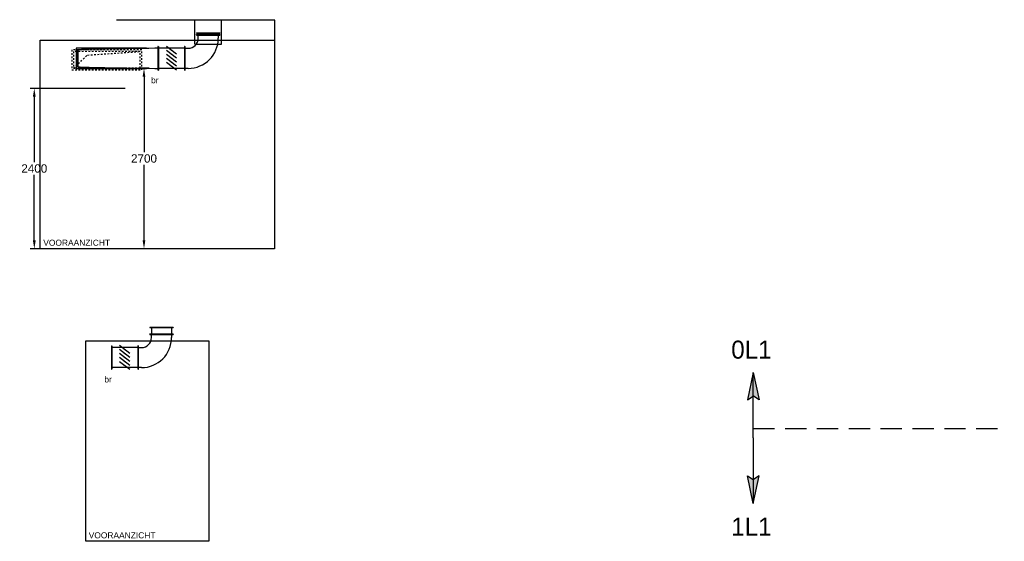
# Model space of a CAD drawing. Extents: x -132501 to 411300, y -42818 to 427495.
# Tile 109 of 256: x 49417 to 64145, y 19638 to 27445. Entities that reach past the tile are written whole.
import ezdxf
from ezdxf.enums import TextEntityAlignment as Align

# ---------------------------------------------------------------- set-up
doc = ezdxf.new("R2010")
doc.units = 0
doc.header["$LTSCALE"] = 50
doc.linetypes.add('HIDDEN', pattern=[9.525, 6.35, -3.175])
doc.linetypes.add('STREEPJES', pattern=[0.1, 0.05, -0.05])
doc.layers.get('0').update_dxf_attribs({"linetype": 'CONTINUOUS'})
doc.layers.get('Defpoints').update_dxf_attribs({"linetype": 'CONTINUOUS'})
for name, color, linetype in [('EL6311--', 3, 'CONTINUOUS'), ('WL570---_TOEVOER', 3, 'CONTINUOUS'), ('WM$5----_HULPRUIMTE', 1, 'CONTINUOUS'), ('WM570---_TOEVOER_PR', 1, 'CONTINUOUS')]:
    doc.layers.add(name, color=color, linetype=linetype)
doc.styles.add('BURO-018', font='ARIAL.TTF', dxfattribs={"height": 63})
doc.styles.get("Standard").update_dxf_attribs({"font": 'ARIAL.TTF'})
doc.dimstyles.new('ISO-25', dxfattribs={"dimtxt": 2.5, "dimasz": 2.5, "dimexe": 1.25, "dimexo": 0.625, "dimtad": 1, "dimtih": 1, "dimdec": 4, "dimdsep": 46, "dimtxsty": 'Standard', "dimcen": 2.5, "dimadec": 0, "dimazin": 0, "dimtfac": 1, "dimtdec": 4, "dimtmove": 0, "dimatfit": 3, "dimfxl": 0, "dimtvp": 1, "dimtolj": 1, "dimtzin": 0, "dimarcsym": 0})

# ---------------------------------------------------------------- blocks, each defined once
blk = doc.blocks.new('*U201')
at = {"ltscale": 10}
for p, q in [((-1560, -1753), (-1560, 1753)), ((-1560, 1753), (1560, 1753)), ((1560, 1753), (1560, -1753)), ((1560, -1753), (-1560, -1753))]:
    blk.add_line(p, q, dxfattribs=at)
blk = doc.blocks.new('*U202')
at = {"ltscale": 10}
h = blk.add_hatch(color=2, dxfattribs=at)
edge = h.paths.add_edge_path()
edge.add_ellipse((0, 120), major_axis=(3, 0), ratio=1, start_angle=0, end_angle=360)
h = blk.add_hatch(color=2, dxfattribs=at)
edge = h.paths.add_edge_path()
edge.add_ellipse((0, 60), major_axis=(3, 0), ratio=1, start_angle=0, end_angle=360)
h = blk.add_hatch(color=2, dxfattribs=at)
edge = h.paths.add_edge_path()
edge.add_ellipse((0, 0), major_axis=(3, 0), ratio=1, start_angle=0, end_angle=360)
h = blk.add_hatch(color=2, dxfattribs=at)
edge = h.paths.add_edge_path()
edge.add_ellipse((0, -60), major_axis=(3, 0), ratio=1, start_angle=0, end_angle=360)
h = blk.add_hatch(color=2, dxfattribs=at)
edge = h.paths.add_edge_path()
edge.add_ellipse((0, -120), major_axis=(3, 0), ratio=1, start_angle=0, end_angle=360)
at = {"color": 2, "ltscale": 10}
for p, q in [((-200, 175, -2007), (-195, 175, -2007)), ((-200, -175, -2007), (-200, 175, -2007)), ((-195, -175, -2007), (-195, 175, -2007)), ((-195, 150, -2007), (195, 150, -2007)), ((-77, 179, -2007), (77, 61, -2007)), ((200, 175, -2007), (195, 175, -2007)), ((195, -175, -2007), (195, 175, -2007)), ((200, -175, -2007), (200, 175, -2007)), ((-77, 119, -2007), (77, 1, -2007)), ((-77, 59, -2007), (77, -59, -2007)), ((-77, -1, -2007), (77, -119, -2007)), ((-77, -61, -2007), (77, -179, -2007)), ((-200, -175, -2007), (-195, -175, -2007)), ((-195, -150, -2007), (195, -150, -2007)), ((200, -175, -2007), (195, -175, -2007))]:
    blk.add_line(p, q, dxfattribs=at)
for centre in [(0, 120, -2007), (0, 60, -2007), (0, 0, -2007), (0, -60, -2007), (0, -120, -2007)]:
    blk.add_circle(centre, 3, dxfattribs=at)
at = {"layer": 'WL570---_TOEVOER', "color": 1, "style": 'BURO-018'}
blk.add_attdef('I', text='', height=90, dxfattribs=at).set_placement((0, 0), align=Align.MIDDLE)
at = {"layer": 'WM570---_TOEVOER_PR', "color": 1, "style": 'BURO-018'}
blk.add_attdef('POSNR', text='', height=90, dxfattribs=at).set_placement((0, 0), align=Align.MIDDLE)
blk = doc.blocks.new('*U203')
at = {"color": 8, "linetype": 'STREEPJES', "ltscale": 10}
for p, q in [((150, 525, -1306.5), (-150, 525, -1306.5)), ((-150, 525, -1306.5), (-150, -525, -1306.5)), ((-125, -500, -1306.5), (-125, 500, -1306.5)), ((125, 500, -1306.5), (-125, 500, -1306.5)), ((-125, 500, -1306.5), (72.5, 290, -1306.5)), ((125, 500, -1306.5), (-125, 500, -1306.5)), ((-125, 500, -1306.5), (-125, -500, -1306.5)), ((125, -500, -1306.5), (125, 500, -1306.5)), ((125, -500, -1306.5), (125, 500, -1306.5)), ((150, -525, -1306.5), (150, 525, -1306.5)), ((72.5, 290, -1306.5), (125, -500, -1306.5)), ((-150, -525, -1306.5), (150, -525, -1306.5)), ((-125, -500, -1306.5), (125, -500, -1306.5)), ((-125, -500, -1306.5), (125, -500, -1306.5))]:
    blk.add_line(p, q, dxfattribs=at)
at = {"layer": 'WM570---_TOEVOER_PR', "color": 1, "style": 'BURO-018'}
blk.add_attdef('POSNR', text='', height=90, dxfattribs=at).set_placement((0, 0), align=Align.MIDDLE)
blk = doc.blocks.new('*U204')
at = {"color": 0, "ltscale": 10}
for p, q in [((-700, 175, -2007), (-695, 175, -2007)), ((-700, -175, -2007), (-700, 175, -2007)), ((-695, -175, -2007), (-695, 175, -2007)), ((-650, 150, -2007), (-695, 150, -2007)), ((-560, 149, -2007), (-650, 150, -2007)), ((-470, 148, -2007), (-560, 149, -2007)), ((-525, 150, -2007), (-525, 148, -2007)), ((525, 150, -2007), (-525, 150, -2007)), ((-382, 146, -2007), (-470, 148, -2007)), ((525, -150, -2007), (525, 150, -2007)), ((-295, 145, -2007), (-382, 146, -2007)), ((-210, 144, -2007), (-295, 145, -2007)), ((-128, 142, -2007), (-210, 144, -2007)), ((-49, 141, -2007), (-128, 142, -2007)), ((26, 140, -2007), (-49, 141, -2007)), ((97, 139, -2007), (26, 140, -2007)), ((163, 138, -2007), (97, 139, -2007)), ((224, 136, -2007), (163, 138, -2007)), ((280, 135, -2007), (224, 136, -2007)), ((331, 134, -2007), (280, 135, -2007)), ((375, 133, -2007), (331, 134, -2007)), ((412, 131, -2007), (375, 133, -2007)), ((444, 130, -2007), (412, 131, -2007)), ((468, 129, -2007), (444, 130, -2007)), ((486, 128, -2007), (468, 129, -2007)), ((496, 126, -2007), (486, 128, -2007)), ((500, 125, -2007), (496, 126, -2007)), ((496, 126, -2007), (496, -126, -2007)), ((500, 125, -2007), (500, -125, -2007)), ((-470, -147, -2007), (-382, -146, -2007)), ((-382, -146, -2007), (-295, -145, -2007)), ((-295, -145, -2007), (-210, -144, -2007)), ((-210, -144, -2007), (-128, -142, -2007)), ((-128, -142, -2007), (-49, -141, -2007)), ((-49, -141, -2007), (26, -140, -2007)), ((26, -140, -2007), (97, -139, -2007)), ((97, -139, -2007), (163, -137, -2007)), ((163, -137, -2007), (224, -136, -2007)), ((224, -136, -2007), (280, -135, -2007)), ((280, -135, -2007), (331, -134, -2007)), ((331, -134, -2007), (375, -132, -2007)), ((375, -132, -2007), (412, -131, -2007)), ((412, -131, -2007), (444, -130, -2007)), ((444, -130, -2007), (468, -129, -2007)), ((468, -129, -2007), (486, -127, -2007)), ((486, -127, -2007), (496, -126, -2007)), ((496, -126, -2007), (500, -125, -2007)), ((-700, -175, -2007), (-695, -175, -2007)), ((-695, -150, -2007), (-650, -150, -2007)), ((-650, -150, -2007), (-560, -149, -2007)), ((-560, -149, -2007), (-470, -147, -2007)), ((-525, -148, -2007), (-525, -150, -2007)), ((-525, -150, -2007), (525, -150, -2007))]:
    blk.add_line(p, q, dxfattribs=at)
at = {"layer": 'WM570---_TOEVOER_PR', "color": 1, "style": 'BURO-018'}
blk.add_attdef('POSNR', text='', height=90, dxfattribs=at).set_placement((0, 0), align=Align.MIDDLE)
blk = doc.blocks.new('*U205')
at = {"color": 0, "ltscale": 10}
for p, q in [((0, 175, -2007), (5, 175, -2007)), ((0, -175, -2007), (0, 175, -2007)), ((5, -175, -2007), (5, 175, -2007)), ((5, 150, -2007), (25, 150, -2007)), ((30, 175, -2007), (25, 175, -2007)), ((25, -175, -2007), (25, 175, -2007)), ((30, -175, -2007), (30, 175, -2007)), ((0, -175, -2007), (5, -175, -2007)), ((5, -150, -2007), (25, -150, -2007)), ((30, -175, -2007), (25, -175, -2007))]:
    blk.add_line(p, q, dxfattribs=at)
at = {"layer": 'WM570---_TOEVOER_PR', "color": 1, "style": 'BURO-018'}
blk.add_attdef('POSNR', text='', height=90, dxfattribs=at).set_placement((0, 0), align=Align.MIDDLE)
blk = doc.blocks.new('*U206')
at = {"color": 0, "ltscale": 10}
for p, q in [((-350, 175, -2007), (-345, 175, -2007)), ((-350, -175, -2007), (-350, 175, -2007)), ((-345, -175, -2007), (-345, 175, -2007)), ((-345, 150, -2007), (-300, 150, -2007)), ((-350, -175, -2007), (-345, -175, -2007)), ((-300, -150, -2007), (-345, -150, -2007)), ((-175, -350, -2007), (-175, -345, -2007)), ((175, -345, -2007), (-175, -345, -2007)), ((175, -350, -2007), (-175, -350, -2007)), ((-150, -345, -2007), (-150, -300, -2007)), ((150, -300, -2007), (150, -345, -2007)), ((175, -350, -2007), (175, -345, -2007))]:
    blk.add_line(p, q, dxfattribs=at)
for radius in [450, 150]:
    blk.add_arc((-300, -300, -2007), radius, 0, 90, dxfattribs=at)
at = {"layer": 'WM570---_TOEVOER_PR', "color": 1, "style": 'BURO-018'}
blk.add_attdef('POSNR', text='', height=90, dxfattribs=at).set_placement((0, 0), align=Align.MIDDLE)
blk = doc.blocks.new('*D207')
at = {"layer": 'Defpoints', "color": 0, "transparency": 16777216}
for p in [(49635, 26417), (51026, 26417), (51026, 24017)]:
    blk.add_point(p, dxfattribs=at)
at = {"layer": 'WM$5----_HULPRUIMTE', "color": 0, "lineweight": -2, "transparency": 16777216}
for p, q in [((50995, 26417), (49572, 26417)), ((49635, 26292), (49635, 25312)), ((49635, 24142), (49635, 25122)), ((50995, 24017), (49572, 24017))]:
    blk.add_line(p, q, dxfattribs=at)
at = {"layer": 'WM$5----_HULPRUIMTE', "color": 0, "transparency": 16777216}
for points in [[(49614, 26292), (49656, 26292), (49635, 26417)], [(49614, 24142), (49656, 24142), (49635, 24017)]]:
    blk.add_solid(points, dxfattribs=at)
at = {"layer": 'WM$5----_HULPRUIMTE', "color": 0, "transparency": 16777216, "insert": (49635, 25217), "char_height": 125, "attachment_point": 5}
blk.add_mtext('\\A1;2400', dxfattribs=at)
blk = doc.blocks.new('*D208')
at = {"layer": 'Defpoints', "color": 0, "transparency": 16777216}
for p in [(51387, 26717), (51276, 24017), (51387, 24017)]:
    blk.add_point(p, dxfattribs=at)
at = {"layer": 'WM$5----_HULPRUIMTE', "color": 0, "lineweight": -2, "transparency": 16777216}
for p, q in [((51355, 26717), (51213, 26717)), ((51276, 26592), (51276, 25462)), ((51276, 24142), (51276, 25272)), ((51355, 24017), (51213, 24017))]:
    blk.add_line(p, q, dxfattribs=at)
at = {"layer": 'WM$5----_HULPRUIMTE', "color": 0, "transparency": 16777216}
for points in [[(51255, 26592), (51296, 26592), (51276, 26717)], [(51255, 24142), (51296, 24142), (51276, 24017)]]:
    blk.add_solid(points, dxfattribs=at)
at = {"layer": 'WM$5----_HULPRUIMTE', "color": 0, "transparency": 16777216, "insert": (51276, 25367), "char_height": 125, "attachment_point": 5}
blk.add_mtext('\\A1;2700', dxfattribs=at)
blk = doc.blocks.new('*U1602')
at = {"ltscale": 10}
for p, q in [((-1500, -922), (-1500, 922)), ((-1500, 922), (1500, 922)), ((1500, 922), (1500, -922)), ((1500, -922), (-1500, -922))]:
    blk.add_line(p, q, dxfattribs=at)
blk = doc.blocks.new('*U1603')
at = {"color": 0, "ltscale": 10}
for p, q in [((-350, 175, -821), (-345, 175, -821)), ((-350, -175, -821), (-350, 175, -821)), ((-345, -175, -821), (-345, 175, -821)), ((-345, 150, -821), (-300, 150, -821)), ((-350, -175, -821), (-345, -175, -821)), ((-300, -150, -821), (-345, -150, -821)), ((-175, -350, -821), (-175, -345, -821)), ((175, -345, -821), (-175, -345, -821)), ((175, -350, -821), (-175, -350, -821)), ((-150, -345, -821), (-150, -300, -821)), ((150, -300, -821), (150, -345, -821)), ((175, -350, -821), (175, -345, -821))]:
    blk.add_line(p, q, dxfattribs=at)
for radius in [450, 150]:
    blk.add_arc((-300, -300, -821), radius, 0, 90, dxfattribs=at)
at = {"layer": 'WM570---_TOEVOER_PR', "color": 1, "style": 'BURO-018'}
blk.add_attdef('POSNR', text='', height=90, dxfattribs=at).set_placement((0, 0), align=Align.MIDDLE)
blk = doc.blocks.new('*U1604')
at = {"ltscale": 10}
h = blk.add_hatch(color=2, dxfattribs=at)
edge = h.paths.add_edge_path()
edge.add_ellipse((0, 120), major_axis=(3, 0), ratio=1, start_angle=0, end_angle=360)
h = blk.add_hatch(color=2, dxfattribs=at)
edge = h.paths.add_edge_path()
edge.add_ellipse((0, 60), major_axis=(3, 0), ratio=1, start_angle=0, end_angle=360)
h = blk.add_hatch(color=2, dxfattribs=at)
edge = h.paths.add_edge_path()
edge.add_ellipse((0, 0), major_axis=(3, 0), ratio=1, start_angle=0, end_angle=360)
h = blk.add_hatch(color=2, dxfattribs=at)
edge = h.paths.add_edge_path()
edge.add_ellipse((0, -60), major_axis=(3, 0), ratio=1, start_angle=0, end_angle=360)
h = blk.add_hatch(color=2, dxfattribs=at)
edge = h.paths.add_edge_path()
edge.add_ellipse((0, -120), major_axis=(3, 0), ratio=1, start_angle=0, end_angle=360)
at = {"color": 2, "ltscale": 10}
for p, q in [((-200, 175, -821), (-195, 175, -821)), ((-200, -175, -821), (-200, 175, -821)), ((-195, -175, -821), (-195, 175, -821)), ((-195, 150, -821), (195, 150, -821)), ((-77, 179, -821), (77, 61, -821)), ((200, 175, -821), (195, 175, -821)), ((195, -175, -821), (195, 175, -821)), ((200, -175, -821), (200, 175, -821)), ((-77, 119, -821), (77, 1, -821)), ((-77, 59, -821), (77, -59, -821)), ((-77, -1, -821), (77, -119, -821)), ((-77, -61, -821), (77, -179, -821)), ((-200, -175, -821), (-195, -175, -821)), ((-195, -150, -821), (195, -150, -821)), ((200, -175, -821), (195, -175, -821))]:
    blk.add_line(p, q, dxfattribs=at)
for centre in [(0, 120, -821), (0, 60, -821), (0, 0, -821), (0, -60, -821), (0, -120, -821)]:
    blk.add_circle(centre, 3, dxfattribs=at)
at = {"layer": 'WL570---_TOEVOER', "color": 1, "style": 'BURO-018'}
blk.add_attdef('I', text='', height=90, dxfattribs=at).set_placement((0, 0), align=Align.MIDDLE)
at = {"layer": 'WM570---_TOEVOER_PR', "color": 1, "style": 'BURO-018'}
blk.add_attdef('POSNR', text='', height=90, dxfattribs=at).set_placement((0, 0), align=Align.MIDDLE)
blk = doc.blocks.new('*U1605')
at = {"color": 0, "ltscale": 10}
for p, q in [((0, 175, -821), (5, 175, -821)), ((0, -175, -821), (0, 175, -821)), ((5, -175, -821), (5, 175, -821)), ((5, 150, -821), (102, 150, -821)), ((107, 175, -821), (102, 175, -821)), ((102, -175, -821), (102, 175, -821)), ((107, -175, -821), (107, 175, -821)), ((0, -175, -821), (5, -175, -821)), ((5, -150, -821), (102, -150, -821)), ((107, -175, -821), (102, -175, -821))]:
    blk.add_line(p, q, dxfattribs=at)
at = {"layer": 'WM570---_TOEVOER_PR', "color": 1, "style": 'BURO-018'}
blk.add_attdef('POSNR', text='', height=90, dxfattribs=at).set_placement((0, 0), align=Align.MIDDLE)

msp = doc.modelspace()

# ---------------------------------------------------------------- linework, layer by layer
at = {"layer": 'EL6311--', "color": 4, "linetype": 'Continuous'}
for p, q in [((60389.9773, 22166.3153), (60303.1649, 21754.0198)), ((60389.9773, 21185.6682), (60389.9773, 22166.3153)), ((60389.9773, 22166.3153), (60476.7897, 21754.0198)), ((60303.1649, 21754.0198), (60387.9022, 21807.9074)), ((60476.7897, 21754.0198), (60392.0524, 21807.9074)), ((60389.9773, 21185.6682), (60389.9773, 20205.0212)), ((60389.9773, 20205.0212), (60303.1649, 20617.3167)), ((60303.1649, 20617.3167), (60387.9022, 20563.429)), ((60389.9773, 20205.0212), (60476.7897, 20617.3167)), ((60476.7897, 20617.3167), (60392.0524, 20563.429))]:
    msp.add_line(p, q, dxfattribs=at)
at = {"layer": 'EL6311--', "color": 4, "linetype": 'HIDDEN'}
msp.add_line((60389.9773, 21324.2058), (64144.5015, 21324.2058), dxfattribs=at)
at = {"layer": 'EL6311--', "color": 4, "linetype": 'Continuous'}
for points in [[(60389.9773, 22166.3153), (60303.1649, 21754.0198), (60387.9022, 21807.9074)], [(60389.9773, 22166.3153), (60476.7897, 21754.0198), (60392.0524, 21807.9074)], [(60389.9773, 20205.0212), (60303.1649, 20617.3167), (60387.9022, 20563.429)], [(60389.9773, 20205.0212), (60476.7897, 20617.3167), (60392.0524, 20563.429)]]:
    msp.add_solid(points, dxfattribs=at)
at = {"layer": 'WM$5----_HULPRUIMTE'}
for p, q in [((53230.6013, 27436.7181), (50867.0006, 27436.7181)), ((52036.0085, 27078.8754), (52036.0085, 27427.3178)), ((52436.0085, 27078.8754), (52436.0085, 27444.9289)), ((53230.6013, 27136.7181), (53230.6013, 27436.7181)), ((52036.0085, 27078.8754), (52436.0085, 27078.8754))]:
    msp.add_line(p, q, dxfattribs=at)

# ---------------------------------------------------------------- block references
at = {"layer": 'WL570---_TOEVOER'}
for name, p, rotation in [('*U206', (52237.4655, 26866.3896, 2006.5295), 270), ('*U205', (52237.4655, 27246.3896, 2006.5295), 270), ('*U203', (50720.5973, 26843.3763, 1306.5295), 90), ('*U204', (50787.4655, 26866.3896, 2006.5295), 180), ('*U1605', (51538.3528, 22844.6918, 821.3442), 270), ('*U1603', (51538.3528, 22387.6279, 821.3442), 270)]:
    msp.add_blockref(name, p, dxfattribs=dict(at, rotation=rotation))
ref = msp.add_blockref('*U202', (51687.4655, 26866.3896, 2006.5295), dxfattribs=dict(at, rotation=180))
ref.add_attrib('I', 'br', dxfattribs={"color": 1, "height": 90, "style": 'BURO-018'}).set_placement((51437.4655, 26541.3896), align=Align.MIDDLE)
ref = msp.add_blockref('*U1604', (50988.3528, 22387.6279, 821.3442), dxfattribs=dict(at, rotation=180))
ref.add_attrib('I', 'br', dxfattribs={"color": 1, "height": 90, "style": 'BURO-018'}).set_placement((50738.3528, 22062.6279), align=Align.MIDDLE)
at = {"layer": 'WM$5----_HULPRUIMTE'}
ref = msp.add_blockref('*U201', (51477.3834, 25576.7181), dxfattribs=dict(at, rotation=270))
ref.add_attrib('AANZICHT', 'VOORAANZICHT', (49769.1654, 24061.7181), dxfattribs={"height": 90, "style": 'BURO-018'})
ref = msp.add_blockref('*U1602', (51325.7497, 21137.9563), dxfattribs=dict(at, rotation=270))
ref.add_attrib('AANZICHT', 'VOORAANZICHT', (50449.081, 19682.9563), dxfattribs={"height": 90, "style": 'BURO-018'})

# ---------------------------------------------------------------- texts
at = {"layer": 'EL6311--', "color": 4, "linetype": 'Continuous', "char_height": 270, "width": 1544.948095, "attachment_point": 1, "style": 'BURO-018'}
for s, insert in [('\\pt1350;{\\fFutura Bk|b0|i0|c0|p34;0L1}', (60060.0583, 22641.6803)), ('{\\fFutura Bk|b0|i0|c0|p34;1L1}', (60060.0583, 19992.5582))]:
    msp.add_mtext(s, dxfattribs=dict(at, insert=insert))

# ---------------------------------------------------------------- dimensions: what is measured, and where the dimension line sits
at = {"layer": 'WM$5----_HULPRUIMTE'}
for base, p1, p2, picture, middle in [((51275.5851, 24016.7181), (51386.7152, 26717.0927), (51386.7152, 24016.7181), '*D208', (51275.5851, 25366.9054)), ((49634.7209, 26416.7181), (51026.0284, 24016.7181), (51026.0284, 26416.7181), '*D207', (49634.7209, 25216.7181))]:
    dim = msp.add_linear_dim(base=base, p1=p1, p2=p2, angle=90, dimstyle='ISO-25', override={"dimscale": 50, "dimdec": 0}, dxfattribs=at)
    dim.commit()
    dim.dimension.update_dxf_attribs({"geometry": picture, "text_midpoint": middle})

doc.saveas('drawing.dxf')
